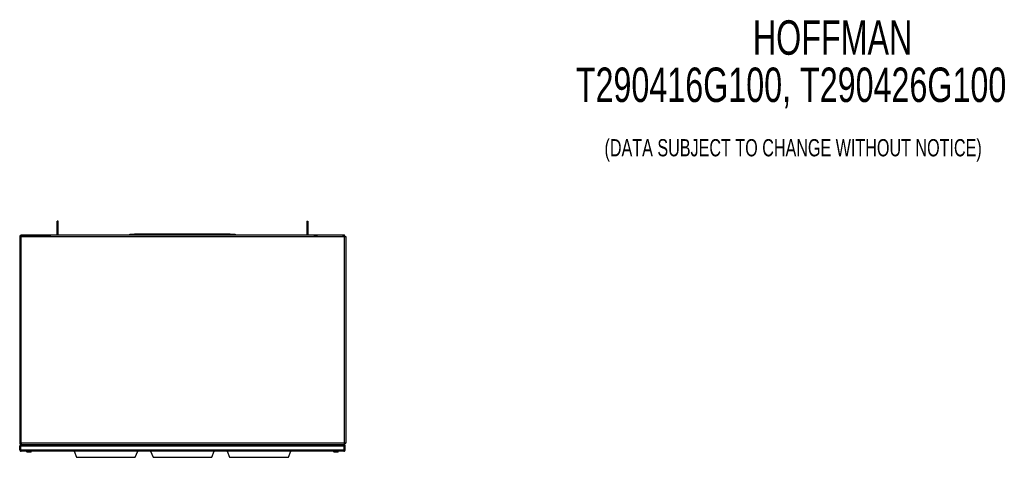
# Model space of a CAD drawing. Extents: x 2.4 to 100.8, y 1.9 to 63.9.
# Tile 8 of 9: x 2.4 to 53.8, y 41 to 63.9. Entities that reach past the tile are written whole.
import ezdxf

# ---------------------------------------------------------------- set-up
doc = ezdxf.new("R2010")
doc.units = 0
doc.layers.add('BODY', color=3, linetype='CONTINUOUS')
doc.layers.add('TEXT', color=7, linetype='CONTINUOUS')
doc.styles.add('SLDTEXTSTYLE0', font='TXT', dxfattribs={"width": 0.7})

msp = doc.modelspace()

# ---------------------------------------------------------------- linework, layer by layer
at = {"layer": 'BODY', "linetype": 'CONTINUOUS'}
for p, q in [((4.368, 53.367), (4.32, 53.367)), ((4.32, 52.797), (4.32, 53.367)), ((4.368, 52.797), (4.368, 53.367)), ((17.358, 53.367), (17.406, 53.367)), ((17.358, 53.367), (17.358, 52.797)), ((17.406, 53.367), (17.406, 52.797)), ((2.364, 52.573), (2.364, 41.765)), ((2.412, 52.573), (2.364, 52.573)), ((19.321, 52.643), (2.434, 52.643)), ((2.434, 52.595), (2.434, 52.643)), ((2.443, 41.774), (2.443, 52.564)), ((2.443, 52.564), (19.312, 52.564)), ((2.444, 52.645), (2.495, 52.645)), ((2.444, 52.643), (2.444, 52.645)), ((2.495, 52.643), (2.495, 52.645)), ((2.495, 52.645), (3.805, 52.645)), ((3.805, 52.645), (3.805, 52.643)), ((3.805, 52.645), (3.812, 52.645)), ((3.812, 52.645), (3.995, 52.645)), ((3.812, 52.643), (3.812, 52.645)), ((3.995, 52.645), (3.995, 52.643)), ((4.368, 52.797), (4.32, 52.797)), ((4.32, 52.643), (4.32, 52.797)), ((4.368, 52.643), (4.368, 52.797)), ((8.111, 52.643), (8.111, 52.691)), ((8.111, 52.691), (8.361, 52.691)), ((8.361, 52.691), (8.361, 52.643)), ((8.691, 52.691), (8.361, 52.691)), ((13.031, 52.691), (8.691, 52.691)), ((8.691, 52.691), (8.691, 52.643)), ((13.031, 52.643), (13.031, 52.691)), ((13.361, 52.691), (13.031, 52.691)), ((13.361, 52.643), (13.361, 52.691)), ((13.361, 52.691), (13.611, 52.691)), ((13.611, 52.691), (13.611, 52.643)), ((17.358, 52.797), (17.406, 52.797)), ((17.358, 52.797), (17.358, 52.643)), ((17.406, 52.797), (17.406, 52.643)), ((17.731, 52.645), (17.731, 52.643)), ((17.731, 52.645), (17.914, 52.645)), ((17.914, 52.645), (17.921, 52.645)), ((17.914, 52.645), (17.914, 52.643)), ((19.231, 52.645), (17.921, 52.645)), ((17.921, 52.643), (17.921, 52.645)), ((19.231, 52.645), (19.231, 52.643)), ((19.231, 52.645), (19.282, 52.645)), ((19.282, 52.643), (19.282, 52.645)), ((19.312, 52.564), (19.312, 41.774)), ((19.313, 52.566), (19.323, 52.566)), ((19.321, 52.595), (19.321, 52.643)), ((19.343, 52.573), (19.391, 52.573)), ((19.391, 52.573), (19.391, 41.765)), ((2.412, 41.765), (2.364, 41.765)), ((2.424, 41.751), (2.438, 41.751)), ((2.434, 41.743), (2.434, 41.695)), ((2.434, 41.695), (19.321, 41.695)), ((19.312, 41.774), (2.443, 41.774)), ((2.444, 41.695), (2.444, 41.66)), ((2.494, 41.695), (19.236, 41.695)), ((19.286, 41.695), (19.286, 41.66)), ((19.321, 41.743), (19.321, 41.695)), ((19.343, 41.765), (19.391, 41.765)), ((2.413, 41.616), (2.365, 41.616)), ((2.365, 41.424), (2.365, 41.616)), ((2.365, 41.424), (2.413, 41.424)), ((2.413, 41.424), (2.413, 41.616)), ((19.316, 41.616), (2.414, 41.616)), ((2.414, 41.616), (2.414, 41.424)), ((2.414, 41.424), (19.316, 41.424)), ((19.286, 41.345), (2.444, 41.345)), ((2.708, 41.345), (2.729, 41.308)), ((2.729, 41.308), (2.845, 41.308)), ((2.845, 41.308), (2.961, 41.308)), ((2.961, 41.308), (2.982, 41.345)), ((5.201, 41.345), (5.328, 41.029)), ((8.402, 41.029), (8.529, 41.345)), ((9.201, 41.345), (9.328, 41.029)), ((12.402, 41.029), (12.529, 41.345)), ((13.201, 41.345), (13.328, 41.029)), ((16.402, 41.029), (16.529, 41.345)), ((18.744, 41.345), (18.765, 41.308)), ((18.765, 41.308), (18.997, 41.308)), ((18.997, 41.308), (19.018, 41.345)), ((19.316, 41.616), (19.316, 41.424)), ((19.317, 41.616), (19.365, 41.616)), ((19.317, 41.424), (19.317, 41.616)), ((19.365, 41.424), (19.317, 41.424)), ((19.365, 41.424), (19.365, 41.616)), ((5.328, 41.029), (8.402, 41.029)), ((9.328, 41.029), (12.402, 41.029)), ((13.328, 41.029), (16.402, 41.029))]:
    msp.add_line(p, q, dxfattribs=at)
for points in [[(2.364, 52.573), (2.364, 52.573), (2.365, 52.573), (2.365, 52.573), (2.365, 52.573), (2.366, 52.572), (2.366, 52.572), (2.367, 52.572), (2.367, 52.572), (2.368, 52.572), (2.368, 52.572), (2.369, 52.571), (2.37, 52.571), (2.371, 52.571), (2.372, 52.571), (2.373, 52.571), (2.375, 52.57), (2.376, 52.57), (2.377, 52.57), (2.379, 52.57), (2.38, 52.57), (2.382, 52.569), (2.384, 52.569), (2.385, 52.569), (2.387, 52.569), (2.389, 52.569), (2.391, 52.568), (2.393, 52.568), (2.395, 52.568), (2.397, 52.568), (2.399, 52.568), (2.401, 52.568), (2.404, 52.567), (2.406, 52.567), (2.408, 52.567), (2.41, 52.567), (2.413, 52.567), (2.415, 52.566), (2.418, 52.566), (2.42, 52.566), (2.423, 52.566), (2.425, 52.566), (2.428, 52.565), (2.43, 52.565), (2.433, 52.565), (2.435, 52.565), (2.438, 52.565), (2.441, 52.565), (2.443, 52.564)], [(2.412, 52.573), (2.412, 52.573), (2.412, 52.573), (2.412, 52.573), (2.413, 52.573), (2.413, 52.572), (2.413, 52.572), (2.413, 52.572), (2.413, 52.572), (2.414, 52.572), (2.414, 52.572), (2.414, 52.571), (2.414, 52.571), (2.415, 52.571), (2.415, 52.571), (2.416, 52.571), (2.416, 52.57), (2.417, 52.57), (2.417, 52.57), (2.418, 52.57), (2.418, 52.57), (2.419, 52.569), (2.42, 52.569), (2.42, 52.569), (2.421, 52.569), (2.422, 52.569), (2.423, 52.568), (2.423, 52.568), (2.424, 52.568), (2.425, 52.568), (2.426, 52.568), (2.427, 52.568), (2.428, 52.567), (2.428, 52.567), (2.429, 52.567), (2.43, 52.567), (2.431, 52.567), (2.432, 52.566), (2.433, 52.566), (2.434, 52.566), (2.435, 52.566), (2.436, 52.566), (2.437, 52.565), (2.438, 52.565), (2.439, 52.565), (2.44, 52.565), (2.441, 52.565), (2.442, 52.565), (2.443, 52.564)], [(2.443, 52.564), (2.443, 52.567), (2.443, 52.57), (2.443, 52.572), (2.442, 52.575), (2.442, 52.577), (2.442, 52.58), (2.442, 52.582), (2.442, 52.585), (2.441, 52.587), (2.441, 52.59), (2.441, 52.592), (2.441, 52.595), (2.441, 52.597), (2.44, 52.599), (2.44, 52.602), (2.44, 52.604), (2.44, 52.606), (2.44, 52.608), (2.44, 52.61), (2.439, 52.612), (2.439, 52.614), (2.439, 52.616), (2.439, 52.618), (2.439, 52.62), (2.438, 52.622), (2.438, 52.624), (2.438, 52.625), (2.438, 52.627), (2.438, 52.629), (2.437, 52.63), (2.437, 52.632), (2.437, 52.633), (2.437, 52.634), (2.437, 52.635), (2.436, 52.636), (2.436, 52.637), (2.436, 52.638), (2.436, 52.639), (2.436, 52.64), (2.436, 52.64), (2.435, 52.641), (2.435, 52.641), (2.435, 52.642), (2.435, 52.642), (2.435, 52.642), (2.434, 52.643), (2.434, 52.643), (2.434, 52.643)], [(2.443, 52.564), (2.443, 52.565), (2.443, 52.566), (2.443, 52.567), (2.442, 52.568), (2.442, 52.569), (2.442, 52.57), (2.442, 52.571), (2.442, 52.572), (2.441, 52.573), (2.441, 52.574), (2.441, 52.575), (2.441, 52.576), (2.441, 52.577), (2.44, 52.578), (2.44, 52.579), (2.44, 52.58), (2.44, 52.581), (2.44, 52.582), (2.44, 52.582), (2.439, 52.583), (2.439, 52.584), (2.439, 52.585), (2.439, 52.586), (2.439, 52.586), (2.438, 52.587), (2.438, 52.588), (2.438, 52.588), (2.438, 52.589), (2.438, 52.59), (2.437, 52.59), (2.437, 52.591), (2.437, 52.591), (2.437, 52.592), (2.437, 52.592), (2.436, 52.593), (2.436, 52.593), (2.436, 52.593), (2.436, 52.594), (2.436, 52.594), (2.436, 52.594), (2.435, 52.594), (2.435, 52.595), (2.435, 52.595), (2.435, 52.595), (2.435, 52.595), (2.434, 52.595), (2.434, 52.595), (2.434, 52.595)], [(19.321, 52.643), (19.321, 52.643), (19.321, 52.643), (19.321, 52.642), (19.32, 52.642), (19.32, 52.642), (19.32, 52.641), (19.32, 52.641), (19.32, 52.64), (19.319, 52.64), (19.319, 52.639), (19.319, 52.638), (19.319, 52.637), (19.319, 52.636), (19.319, 52.635), (19.318, 52.634), (19.318, 52.633), (19.318, 52.632), (19.318, 52.63), (19.318, 52.629), (19.317, 52.627), (19.317, 52.625), (19.317, 52.624), (19.317, 52.622), (19.317, 52.62), (19.316, 52.618), (19.316, 52.616), (19.316, 52.614), (19.316, 52.612), (19.316, 52.61), (19.315, 52.608), (19.315, 52.606), (19.315, 52.604), (19.315, 52.602), (19.315, 52.599), (19.315, 52.597), (19.314, 52.595), (19.314, 52.592), (19.314, 52.59), (19.314, 52.587), (19.314, 52.585), (19.313, 52.582), (19.313, 52.58), (19.313, 52.577), (19.313, 52.575), (19.313, 52.572), (19.312, 52.57), (19.312, 52.567), (19.312, 52.564)], [(19.321, 52.595), (19.321, 52.595), (19.321, 52.595), (19.321, 52.595), (19.32, 52.595), (19.32, 52.595), (19.32, 52.595), (19.32, 52.594), (19.32, 52.594), (19.319, 52.594), (19.319, 52.594), (19.319, 52.593), (19.319, 52.593), (19.319, 52.593), (19.319, 52.592), (19.318, 52.592), (19.318, 52.591), (19.318, 52.591), (19.318, 52.59), (19.318, 52.59), (19.317, 52.589), (19.317, 52.588), (19.317, 52.588), (19.317, 52.587), (19.317, 52.586), (19.316, 52.586), (19.316, 52.585), (19.316, 52.584), (19.316, 52.583), (19.316, 52.582), (19.315, 52.582), (19.315, 52.581), (19.315, 52.58), (19.315, 52.579), (19.315, 52.578), (19.315, 52.577), (19.314, 52.576), (19.314, 52.575), (19.314, 52.574), (19.314, 52.573), (19.314, 52.572), (19.313, 52.571), (19.313, 52.57), (19.313, 52.569), (19.313, 52.568), (19.313, 52.567), (19.312, 52.566), (19.312, 52.565), (19.312, 52.564)], [(19.312, 52.564), (19.315, 52.565), (19.317, 52.565), (19.32, 52.565), (19.322, 52.565), (19.325, 52.565), (19.328, 52.565), (19.33, 52.566), (19.333, 52.566), (19.335, 52.566), (19.337, 52.566), (19.34, 52.566), (19.342, 52.567), (19.345, 52.567), (19.347, 52.567), (19.349, 52.567), (19.352, 52.567), (19.354, 52.568), (19.356, 52.568), (19.358, 52.568), (19.36, 52.568), (19.362, 52.568), (19.364, 52.568), (19.366, 52.569), (19.368, 52.569), (19.37, 52.569), (19.372, 52.569), (19.373, 52.569), (19.375, 52.57), (19.376, 52.57), (19.378, 52.57), (19.379, 52.57), (19.381, 52.57), (19.382, 52.571), (19.383, 52.571), (19.384, 52.571), (19.385, 52.571), (19.386, 52.571), (19.387, 52.572), (19.387, 52.572), (19.388, 52.572), (19.389, 52.572), (19.389, 52.572), (19.389, 52.572), (19.39, 52.573), (19.39, 52.573), (19.39, 52.573), (19.391, 52.573), (19.391, 52.573)], [(19.312, 52.564), (19.313, 52.565), (19.314, 52.565), (19.315, 52.565), (19.316, 52.565), (19.317, 52.565), (19.318, 52.565), (19.319, 52.566), (19.32, 52.566), (19.321, 52.566), (19.322, 52.566), (19.323, 52.566), (19.324, 52.567), (19.325, 52.567), (19.326, 52.567), (19.327, 52.567), (19.328, 52.567), (19.328, 52.568), (19.329, 52.568), (19.33, 52.568), (19.331, 52.568), (19.332, 52.568), (19.333, 52.568), (19.333, 52.569), (19.334, 52.569), (19.335, 52.569), (19.335, 52.569), (19.336, 52.569), (19.337, 52.57), (19.337, 52.57), (19.338, 52.57), (19.338, 52.57), (19.339, 52.57), (19.339, 52.571), (19.34, 52.571), (19.34, 52.571), (19.341, 52.571), (19.341, 52.571), (19.341, 52.572), (19.342, 52.572), (19.342, 52.572), (19.342, 52.572), (19.342, 52.572), (19.342, 52.572), (19.343, 52.573), (19.343, 52.573), (19.343, 52.573), (19.343, 52.573), (19.343, 52.573)], [(2.443, 41.774), (2.441, 41.774), (2.438, 41.774), (2.435, 41.774), (2.433, 41.774), (2.43, 41.773), (2.428, 41.773), (2.425, 41.773), (2.423, 41.773), (2.42, 41.773), (2.418, 41.772), (2.415, 41.772), (2.413, 41.772), (2.41, 41.772), (2.408, 41.772), (2.406, 41.771), (2.404, 41.771), (2.401, 41.771), (2.399, 41.771), (2.397, 41.771), (2.395, 41.771), (2.393, 41.77), (2.391, 41.77), (2.389, 41.77), (2.387, 41.77), (2.385, 41.77), (2.384, 41.769), (2.382, 41.769), (2.38, 41.769), (2.379, 41.769), (2.377, 41.769), (2.376, 41.768), (2.375, 41.768), (2.373, 41.768), (2.372, 41.768), (2.371, 41.768), (2.37, 41.768), (2.369, 41.767), (2.368, 41.767), (2.368, 41.767), (2.367, 41.767), (2.367, 41.767), (2.366, 41.766), (2.366, 41.766), (2.365, 41.766), (2.365, 41.766), (2.365, 41.766), (2.364, 41.765), (2.364, 41.765)], [(2.444, 41.695), (2.442, 41.695), (2.439, 41.695), (2.436, 41.694), (2.434, 41.694), (2.431, 41.694), (2.429, 41.693), (2.426, 41.693), (2.424, 41.692), (2.421, 41.692), (2.419, 41.691), (2.416, 41.69), (2.414, 41.689), (2.411, 41.688), (2.409, 41.687), (2.407, 41.686), (2.405, 41.685), (2.402, 41.684), (2.4, 41.682), (2.398, 41.681), (2.396, 41.679), (2.394, 41.677), (2.392, 41.676), (2.39, 41.674), (2.388, 41.672), (2.386, 41.67), (2.385, 41.668), (2.383, 41.666), (2.381, 41.664), (2.38, 41.662), (2.378, 41.66), (2.377, 41.658), (2.376, 41.656), (2.374, 41.654), (2.373, 41.651), (2.372, 41.649), (2.371, 41.647), (2.37, 41.644), (2.369, 41.642), (2.369, 41.639), (2.368, 41.637), (2.368, 41.634), (2.367, 41.632), (2.367, 41.629), (2.366, 41.627), (2.366, 41.624), (2.366, 41.622), (2.365, 41.619), (2.365, 41.616)], [(2.443, 41.774), (2.442, 41.774), (2.441, 41.774), (2.44, 41.774), (2.439, 41.774), (2.438, 41.773), (2.437, 41.773), (2.436, 41.773), (2.435, 41.773), (2.434, 41.773), (2.433, 41.772), (2.432, 41.772), (2.431, 41.772), (2.43, 41.772), (2.429, 41.772), (2.428, 41.771), (2.428, 41.771), (2.427, 41.771), (2.426, 41.771), (2.425, 41.771), (2.424, 41.771), (2.423, 41.77), (2.423, 41.77), (2.422, 41.77), (2.421, 41.77), (2.42, 41.77), (2.42, 41.769), (2.419, 41.769), (2.418, 41.769), (2.418, 41.769), (2.417, 41.769), (2.417, 41.768), (2.416, 41.768), (2.416, 41.768), (2.415, 41.768), (2.415, 41.768), (2.414, 41.768), (2.414, 41.767), (2.414, 41.767), (2.414, 41.767), (2.413, 41.767), (2.413, 41.767), (2.413, 41.766), (2.413, 41.766), (2.413, 41.766), (2.412, 41.766), (2.412, 41.766), (2.412, 41.765), (2.412, 41.765)], [(2.414, 41.616), (2.415, 41.619), (2.417, 41.622), (2.419, 41.624), (2.42, 41.627), (2.422, 41.629), (2.424, 41.632), (2.426, 41.634), (2.427, 41.637), (2.429, 41.639), (2.431, 41.642), (2.432, 41.644), (2.434, 41.647), (2.436, 41.649), (2.437, 41.651), (2.439, 41.654), (2.441, 41.656), (2.442, 41.658), (2.444, 41.66), (2.446, 41.662), (2.447, 41.664), (2.449, 41.666), (2.451, 41.668), (2.452, 41.67), (2.454, 41.672), (2.456, 41.674), (2.457, 41.676), (2.459, 41.677), (2.461, 41.679), (2.462, 41.681), (2.464, 41.682), (2.466, 41.684), (2.467, 41.685), (2.469, 41.686), (2.471, 41.687), (2.472, 41.688), (2.474, 41.689), (2.476, 41.69), (2.477, 41.691), (2.479, 41.692), (2.481, 41.692), (2.482, 41.693), (2.484, 41.693), (2.486, 41.694), (2.487, 41.694), (2.489, 41.694), (2.491, 41.695), (2.492, 41.695), (2.494, 41.695)], [(2.434, 41.695), (2.434, 41.696), (2.434, 41.696), (2.435, 41.696), (2.435, 41.697), (2.435, 41.697), (2.435, 41.697), (2.435, 41.698), (2.436, 41.698), (2.436, 41.699), (2.436, 41.7), (2.436, 41.7), (2.436, 41.701), (2.436, 41.702), (2.437, 41.703), (2.437, 41.705), (2.437, 41.706), (2.437, 41.707), (2.437, 41.709), (2.438, 41.71), (2.438, 41.712), (2.438, 41.713), (2.438, 41.715), (2.438, 41.717), (2.439, 41.718), (2.439, 41.72), (2.439, 41.722), (2.439, 41.724), (2.439, 41.726), (2.44, 41.728), (2.44, 41.73), (2.44, 41.733), (2.44, 41.735), (2.44, 41.737), (2.44, 41.739), (2.441, 41.742), (2.441, 41.744), (2.441, 41.747), (2.441, 41.749), (2.441, 41.751), (2.442, 41.754), (2.442, 41.756), (2.442, 41.759), (2.442, 41.761), (2.442, 41.764), (2.443, 41.767), (2.443, 41.769), (2.443, 41.772), (2.443, 41.774)], [(2.434, 41.743), (2.434, 41.743), (2.434, 41.744), (2.435, 41.744), (2.435, 41.744), (2.435, 41.744), (2.435, 41.744), (2.435, 41.744), (2.436, 41.745), (2.436, 41.745), (2.436, 41.745), (2.436, 41.745), (2.436, 41.746), (2.436, 41.746), (2.437, 41.746), (2.437, 41.747), (2.437, 41.747), (2.437, 41.748), (2.437, 41.749), (2.438, 41.749), (2.438, 41.75), (2.438, 41.75), (2.438, 41.751), (2.438, 41.752), (2.439, 41.752), (2.439, 41.753), (2.439, 41.754), (2.439, 41.755), (2.439, 41.755), (2.44, 41.756), (2.44, 41.757), (2.44, 41.758), (2.44, 41.759), (2.44, 41.76), (2.44, 41.761), (2.441, 41.762), (2.441, 41.762), (2.441, 41.763), (2.441, 41.764), (2.441, 41.765), (2.442, 41.766), (2.442, 41.767), (2.442, 41.768), (2.442, 41.769), (2.442, 41.77), (2.443, 41.771), (2.443, 41.772), (2.443, 41.773), (2.443, 41.774)], [(19.236, 41.695), (19.238, 41.695), (19.239, 41.695), (19.241, 41.694), (19.243, 41.694), (19.244, 41.694), (19.246, 41.693), (19.248, 41.693), (19.249, 41.692), (19.251, 41.692), (19.253, 41.691), (19.255, 41.69), (19.256, 41.689), (19.258, 41.688), (19.26, 41.687), (19.261, 41.686), (19.263, 41.685), (19.265, 41.684), (19.266, 41.682), (19.268, 41.681), (19.27, 41.679), (19.271, 41.677), (19.273, 41.676), (19.275, 41.674), (19.276, 41.672), (19.278, 41.67), (19.28, 41.668), (19.281, 41.666), (19.283, 41.664), (19.285, 41.662), (19.286, 41.66), (19.288, 41.658), (19.29, 41.656), (19.291, 41.654), (19.293, 41.651), (19.295, 41.649), (19.296, 41.647), (19.298, 41.644), (19.3, 41.642), (19.301, 41.639), (19.303, 41.637), (19.305, 41.634), (19.306, 41.632), (19.308, 41.629), (19.31, 41.627), (19.311, 41.624), (19.313, 41.622), (19.315, 41.619), (19.316, 41.616)], [(19.365, 41.616), (19.365, 41.619), (19.364, 41.622), (19.364, 41.624), (19.364, 41.627), (19.363, 41.629), (19.363, 41.632), (19.362, 41.634), (19.362, 41.637), (19.361, 41.639), (19.361, 41.642), (19.36, 41.644), (19.359, 41.647), (19.358, 41.649), (19.357, 41.651), (19.356, 41.654), (19.355, 41.656), (19.353, 41.658), (19.352, 41.66), (19.35, 41.662), (19.349, 41.664), (19.347, 41.666), (19.346, 41.668), (19.344, 41.67), (19.342, 41.672), (19.34, 41.674), (19.338, 41.676), (19.336, 41.677), (19.334, 41.679), (19.332, 41.681), (19.33, 41.682), (19.328, 41.684), (19.326, 41.685), (19.323, 41.686), (19.321, 41.687), (19.319, 41.688), (19.316, 41.689), (19.314, 41.69), (19.311, 41.691), (19.309, 41.692), (19.307, 41.692), (19.304, 41.693), (19.302, 41.693), (19.299, 41.694), (19.296, 41.694), (19.294, 41.694), (19.291, 41.695), (19.289, 41.695), (19.286, 41.695)], [(19.391, 41.765), (19.391, 41.765), (19.39, 41.766), (19.39, 41.766), (19.39, 41.766), (19.389, 41.766), (19.389, 41.766), (19.389, 41.767), (19.388, 41.767), (19.387, 41.767), (19.387, 41.767), (19.386, 41.767), (19.385, 41.768), (19.384, 41.768), (19.383, 41.768), (19.382, 41.768), (19.381, 41.768), (19.379, 41.768), (19.378, 41.769), (19.376, 41.769), (19.375, 41.769), (19.373, 41.769), (19.372, 41.769), (19.37, 41.77), (19.368, 41.77), (19.366, 41.77), (19.364, 41.77), (19.362, 41.77), (19.36, 41.771), (19.358, 41.771), (19.356, 41.771), (19.354, 41.771), (19.352, 41.771), (19.349, 41.771), (19.347, 41.772), (19.345, 41.772), (19.342, 41.772), (19.34, 41.772), (19.337, 41.772), (19.335, 41.773), (19.333, 41.773), (19.33, 41.773), (19.328, 41.773), (19.325, 41.773), (19.322, 41.774), (19.32, 41.774), (19.317, 41.774), (19.315, 41.774), (19.312, 41.774)], [(19.343, 41.765), (19.343, 41.765), (19.343, 41.766), (19.343, 41.766), (19.343, 41.766), (19.342, 41.766), (19.342, 41.766), (19.342, 41.767), (19.342, 41.767), (19.342, 41.767), (19.341, 41.767), (19.341, 41.767), (19.341, 41.768), (19.34, 41.768), (19.34, 41.768), (19.339, 41.768), (19.339, 41.768), (19.338, 41.768), (19.338, 41.769), (19.337, 41.769), (19.337, 41.769), (19.336, 41.769), (19.335, 41.769), (19.335, 41.77), (19.334, 41.77), (19.333, 41.77), (19.333, 41.77), (19.332, 41.77), (19.331, 41.771), (19.33, 41.771), (19.329, 41.771), (19.328, 41.771), (19.328, 41.771), (19.327, 41.771), (19.326, 41.772), (19.325, 41.772), (19.324, 41.772), (19.323, 41.772), (19.322, 41.772), (19.321, 41.773), (19.32, 41.773), (19.319, 41.773), (19.318, 41.773), (19.317, 41.773), (19.316, 41.774), (19.315, 41.774), (19.314, 41.774), (19.313, 41.774), (19.312, 41.774)], [(19.312, 41.774), (19.312, 41.772), (19.312, 41.769), (19.313, 41.767), (19.313, 41.764), (19.313, 41.761), (19.313, 41.759), (19.313, 41.756), (19.314, 41.754), (19.314, 41.751), (19.314, 41.749), (19.314, 41.747), (19.314, 41.744), (19.315, 41.742), (19.315, 41.739), (19.315, 41.737), (19.315, 41.735), (19.315, 41.733), (19.315, 41.73), (19.316, 41.728), (19.316, 41.726), (19.316, 41.724), (19.316, 41.722), (19.316, 41.72), (19.317, 41.718), (19.317, 41.717), (19.317, 41.715), (19.317, 41.713), (19.317, 41.712), (19.318, 41.71), (19.318, 41.709), (19.318, 41.707), (19.318, 41.706), (19.318, 41.705), (19.319, 41.703), (19.319, 41.702), (19.319, 41.701), (19.319, 41.7), (19.319, 41.7), (19.319, 41.699), (19.32, 41.698), (19.32, 41.698), (19.32, 41.697), (19.32, 41.697), (19.32, 41.697), (19.321, 41.696), (19.321, 41.696), (19.321, 41.696), (19.321, 41.695)], [(19.312, 41.774), (19.312, 41.773), (19.312, 41.772), (19.313, 41.771), (19.313, 41.77), (19.313, 41.769), (19.313, 41.768), (19.313, 41.767), (19.314, 41.766), (19.314, 41.765), (19.314, 41.764), (19.314, 41.763), (19.314, 41.762), (19.315, 41.762), (19.315, 41.761), (19.315, 41.76), (19.315, 41.759), (19.315, 41.758), (19.315, 41.757), (19.316, 41.756), (19.316, 41.755), (19.316, 41.755), (19.316, 41.754), (19.316, 41.753), (19.317, 41.752), (19.317, 41.752), (19.317, 41.751), (19.317, 41.75), (19.317, 41.75), (19.318, 41.749), (19.318, 41.749), (19.318, 41.748), (19.318, 41.747), (19.318, 41.747), (19.319, 41.746), (19.319, 41.746), (19.319, 41.746), (19.319, 41.745), (19.319, 41.745), (19.319, 41.745), (19.32, 41.745), (19.32, 41.744), (19.32, 41.744), (19.32, 41.744), (19.32, 41.744), (19.321, 41.744), (19.321, 41.744), (19.321, 41.743), (19.321, 41.743)], [(2.365, 41.424), (2.365, 41.422), (2.365, 41.42), (2.366, 41.418), (2.366, 41.415), (2.366, 41.413), (2.367, 41.411), (2.367, 41.409), (2.367, 41.407), (2.368, 41.405), (2.368, 41.402), (2.369, 41.4), (2.369, 41.398), (2.37, 41.396), (2.371, 41.394), (2.372, 41.392), (2.373, 41.39), (2.374, 41.388), (2.375, 41.386), (2.376, 41.384), (2.377, 41.382), (2.378, 41.38), (2.38, 41.379), (2.381, 41.377), (2.382, 41.375), (2.384, 41.373), (2.385, 41.372), (2.387, 41.37), (2.388, 41.368), (2.39, 41.367), (2.391, 41.365), (2.393, 41.364), (2.395, 41.363), (2.397, 41.361), (2.398, 41.36), (2.4, 41.359), (2.402, 41.357), (2.404, 41.356), (2.406, 41.355), (2.408, 41.354), (2.41, 41.353), (2.412, 41.352), (2.414, 41.351), (2.416, 41.35), (2.418, 41.35), (2.42, 41.349), (2.422, 41.348), (2.424, 41.348), (2.427, 41.347), (2.429, 41.347), (2.431, 41.347), (2.433, 41.346), (2.435, 41.346), (2.437, 41.346), (2.44, 41.346), (2.442, 41.345), (2.444, 41.345)], [(2.413, 41.424), (2.413, 41.424), (2.413, 41.423), (2.413, 41.423), (2.413, 41.422), (2.413, 41.422), (2.413, 41.421), (2.413, 41.421), (2.413, 41.42), (2.413, 41.42), (2.413, 41.419), (2.414, 41.419), (2.414, 41.418), (2.414, 41.418), (2.414, 41.417), (2.414, 41.417), (2.414, 41.416), (2.414, 41.416), (2.414, 41.415), (2.414, 41.415), (2.415, 41.414), (2.415, 41.414), (2.415, 41.413), (2.415, 41.413), (2.415, 41.412), (2.416, 41.412), (2.416, 41.412), (2.416, 41.411), (2.416, 41.411), (2.417, 41.41), (2.417, 41.41), (2.417, 41.41), (2.418, 41.409)], [(2.444, 41.345), (2.444, 41.346), (2.443, 41.346), (2.442, 41.346), (2.442, 41.346), (2.441, 41.346), (2.441, 41.347), (2.44, 41.347), (2.44, 41.348), (2.439, 41.348), (2.439, 41.348), (2.438, 41.349), (2.438, 41.35), (2.437, 41.35), (2.437, 41.351), (2.436, 41.352), (2.435, 41.353), (2.435, 41.354), (2.434, 41.355), (2.434, 41.356), (2.433, 41.357), (2.433, 41.359), (2.432, 41.36), (2.432, 41.361), (2.431, 41.363), (2.431, 41.364), (2.43, 41.365), (2.429, 41.367), (2.429, 41.369), (2.428, 41.37), (2.428, 41.372), (2.427, 41.373), (2.427, 41.375), (2.426, 41.377), (2.426, 41.379), (2.425, 41.38), (2.425, 41.382), (2.424, 41.384), (2.424, 41.386), (2.423, 41.388), (2.422, 41.39), (2.422, 41.392), (2.421, 41.394), (2.421, 41.396), (2.42, 41.398), (2.42, 41.4), (2.419, 41.403), (2.419, 41.405), (2.418, 41.407), (2.418, 41.409), (2.417, 41.411), (2.417, 41.413), (2.416, 41.416), (2.415, 41.418), (2.415, 41.42), (2.414, 41.422), (2.414, 41.424)], [(19.316, 41.424), (19.316, 41.422), (19.315, 41.42), (19.315, 41.418), (19.314, 41.415), (19.314, 41.413), (19.313, 41.411), (19.313, 41.409), (19.312, 41.407), (19.312, 41.405), (19.311, 41.402), (19.31, 41.4), (19.31, 41.398), (19.309, 41.396), (19.309, 41.394), (19.308, 41.392), (19.308, 41.39), (19.307, 41.388), (19.307, 41.386), (19.306, 41.384), (19.306, 41.382), (19.305, 41.38), (19.304, 41.379), (19.304, 41.377), (19.303, 41.375), (19.303, 41.373), (19.302, 41.372), (19.302, 41.37), (19.301, 41.368), (19.301, 41.367), (19.3, 41.365), (19.3, 41.364), (19.299, 41.363), (19.299, 41.361), (19.298, 41.36), (19.297, 41.359), (19.297, 41.357), (19.296, 41.356), (19.296, 41.355), (19.295, 41.354), (19.295, 41.353), (19.294, 41.352), (19.294, 41.351), (19.293, 41.35), (19.293, 41.35), (19.292, 41.349), (19.291, 41.348), (19.291, 41.348), (19.29, 41.347), (19.29, 41.347), (19.289, 41.347), (19.289, 41.346), (19.288, 41.346), (19.288, 41.346), (19.287, 41.346), (19.287, 41.345), (19.286, 41.345)], [(19.286, 41.345), (19.288, 41.346), (19.291, 41.346), (19.293, 41.346), (19.295, 41.346), (19.297, 41.346), (19.299, 41.347), (19.301, 41.347), (19.304, 41.348), (19.306, 41.348), (19.308, 41.348), (19.31, 41.349), (19.312, 41.35), (19.314, 41.35), (19.316, 41.351), (19.318, 41.352), (19.32, 41.353), (19.322, 41.354), (19.324, 41.355), (19.326, 41.356), (19.328, 41.357), (19.33, 41.359), (19.332, 41.36), (19.334, 41.361), (19.335, 41.363), (19.337, 41.364), (19.339, 41.365), (19.34, 41.367), (19.342, 41.369), (19.343, 41.37), (19.345, 41.372), (19.346, 41.373), (19.348, 41.375), (19.349, 41.377), (19.351, 41.379), (19.352, 41.38), (19.353, 41.382), (19.354, 41.384), (19.355, 41.386), (19.356, 41.388), (19.357, 41.39), (19.358, 41.392), (19.359, 41.394), (19.36, 41.396), (19.361, 41.398), (19.361, 41.4), (19.362, 41.403), (19.363, 41.405), (19.363, 41.407), (19.364, 41.409), (19.364, 41.411), (19.364, 41.413), (19.364, 41.416), (19.365, 41.418), (19.365, 41.42), (19.365, 41.422), (19.365, 41.424)], [(19.313, 41.41), (19.313, 41.41), (19.313, 41.411), (19.314, 41.411), (19.314, 41.411), (19.314, 41.412), (19.314, 41.412), (19.315, 41.413), (19.315, 41.413), (19.315, 41.413), (19.315, 41.414), (19.315, 41.414), (19.316, 41.415), (19.316, 41.415), (19.316, 41.416), (19.316, 41.416), (19.316, 41.417), (19.316, 41.417), (19.316, 41.417), (19.317, 41.418), (19.317, 41.418), (19.317, 41.419), (19.317, 41.419), (19.317, 41.42), (19.317, 41.42), (19.317, 41.421), (19.317, 41.421), (19.317, 41.422), (19.317, 41.422), (19.317, 41.423), (19.317, 41.423), (19.317, 41.424), (19.317, 41.424)]]:
    msp.add_lwpolyline(points, dxfattribs=at)
at = {"layer": 'BODY', "linetype": 'CONTINUOUS', "flags": 128}
msp.add_lwpolyline([(19.3, 52.643), (19.298, 52.644), (19.282, 52.645)], dxfattribs=at)
at = {"layer": 'BODY', "linetype": 'CONTINUOUS'}
for centre, radius, start, end in [((2.444, 52.566), 0.079, 90, 174.8585), ((2.444, 52.566), 0.031, 108.9747, 170.1921), ((3.812, 52.566), 0.079, 77.0801, 90), ((17.914, 52.566), 0.079, 90, 102.9199), ((19.282, 52.566), 0.079, 5.1415, 60.3514), ((2.444, 41.774), 0.079, 186.5997, 262.6696), ((2.444, 41.774), 0.031, 192.9155, 253.8404), ((19.282, 41.774), 0.079, 299.6486, 353.4003)]:
    msp.add_arc(centre, radius, start, end, dxfattribs=at)

# ---------------------------------------------------------------- texts
at = {"layer": 'TEXT', "color": 0, "linetype": 'CONTINUOUS', "style": 'SLDTEXTSTYLE0', "width": 0.7}
for s, p in [('HOFFMAN', (40.658, 62.069)), ('T290416G100, T290426G100', (31.413, 59.599))]:
    msp.add_text(s, height=1.8, dxfattribs=at).set_placement(p)
at = {"layer": 'TEXT', "linetype": 'CONTINUOUS', "style": 'SLDTEXTSTYLE0', "width": 0.7}
msp.add_text('(DATA SUBJECT TO CHANGE WITHOUT NOTICE)', height=0.9, dxfattribs=at).set_placement((32.91, 56.759))

doc.saveas('drawing.dxf')
